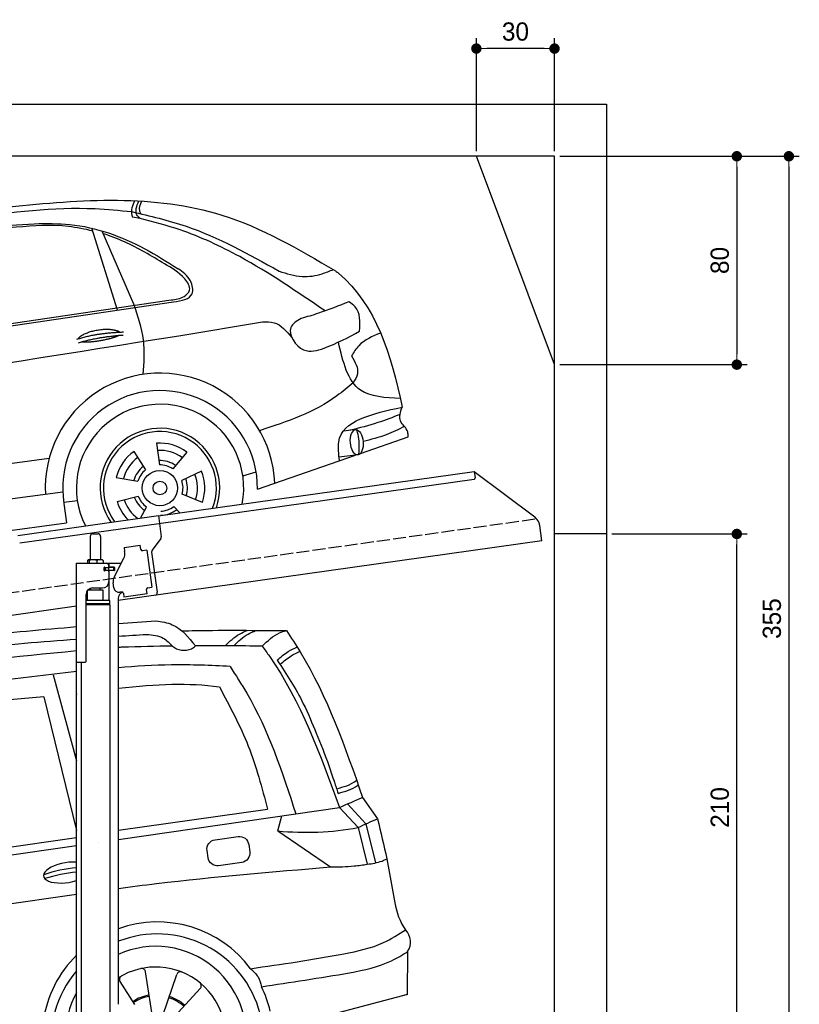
# Model space of a CAD drawing. Extents: x -311 to 6440, y -844 to 5924.
# Tile 5 of 5: x 3446 to 6440, y 2144 to 5924. Entities that reach past the tile are written whole.
import ezdxf

# ---------------------------------------------------------------- set-up
doc = ezdxf.new("R2010")
doc.units = 0
doc.header["$LTSCALE"] = 10
doc.header["$MEASUREMENT"] = 0
doc.linetypes.add('GEN3', pattern=[6.25, 5, -1.25])
doc.layers.get('0').update_dxf_attribs({"linetype": 'CONTINUOUS'})
doc.layers.get('DEFPOINTS').update_dxf_attribs({"linetype": 'CONTINUOUS'})
for name, color, linetype in [('3', 6, 'GEN3'), ('CAR', 1, 'CONTINUOUS'), ('SICHTBARE_KANTEN_DIN_', 7, 'CONTINUOUS')]:
    doc.layers.add(name, color=color, linetype=linetype)
doc.layers.add('AM_0', color=7, linetype='CONTINUOUS', lineweight=30)
doc.layers.add('AM_5', color=3, linetype='CONTINUOUS', lineweight=15)
doc.dimstyles.new('KLAUS_DXF', dxfattribs={"dimscale": 20, "dimtxt": 3.5, "dimasz": 2, "dimexe": 2, "dimexo": 1, "dimgap": 1.5, "dimtad": 1, "dimlfac": 0.1, "dimdsep": 46, "dimtxsty": 'STANDARD', "dimblk": 'DOT', "dimcen": 2, "dimclrd": 256, "dimclre": 256, "dimclrt": 2, "dimadec": 0, "dimazin": 0, "dimtfac": 1, "dimtmove": 2, "dimatfit": 3, "dimfxl": 1, "dimtolj": 1, "dimarcsym": 0})

# ---------------------------------------------------------------- blocks, each defined once
blk = doc.blocks.new('_DOT')
at = {"color": 0, "linetype": 'ByBlock'}
blk.add_line((-0.5, 0), (-1, 0), dxfattribs=at)
at = {"color": 0, "linetype": 'ByBlock', "const_width": 0.5}
blk.add_lwpolyline([(-0.25, 0, 1), (0.25, 0, 1)], format="xyb", close=True, dxfattribs=at)
blk = doc.blocks.new('*D5')
at = {"layer": 'AM_5', "lineweight": -2, "transparency": 16777216}
for p, q in [((5199.5, 5420), (5199.5, 5853.4)), ((5499.5, 5420), (5499.5, 5853.4)), ((5459.5, 5813.4), (5239.5, 5813.4))]:
    blk.add_line(p, q, dxfattribs=at)
at = {"layer": 'DEFPOINTS', "color": 0, "transparency": 16777216}
for p in [(5199.5, 5813.4), (5199.5, 5400), (5499.5, 5400)]:
    blk.add_point(p, dxfattribs=at)
at = {"layer": 'AM_5', "lineweight": -2, "transparency": 16777216, "xscale": 40, "yscale": 40, "zscale": 40, "rotation": 180}
blk.add_blockref('_DOT', (5199.5, 5813.4), dxfattribs=at)
at = {"layer": 'AM_5', "lineweight": -2, "transparency": 16777216, "xscale": 40, "yscale": 40, "zscale": 40}
blk.add_blockref('_DOT', (5499.5, 5813.4), dxfattribs=at)
at = {"layer": 'AM_5', "color": 2, "transparency": 16777216, "insert": (5349.5, 5878.4), "char_height": 70, "attachment_point": 5}
blk.add_mtext('\\A1;30', dxfattribs=at)
blk = doc.blocks.new('*D7')
at = {"layer": 'AM_5', "lineweight": -2, "transparency": 16777216}
for p, q in [((5519.5, 5400), (6239.5, 5400)), ((6199.5, 5360), (6199.5, 4640)), ((5519.5, 4600), (6239.5, 4600))]:
    blk.add_line(p, q, dxfattribs=at)
at = {"layer": 'DEFPOINTS', "color": 0, "transparency": 16777216}
for p in [(5499.5, 5400), (5499.5, 4600), (6199.5, 4600)]:
    blk.add_point(p, dxfattribs=at)
at = {"layer": 'AM_5', "lineweight": -2, "transparency": 16777216, "xscale": 40, "yscale": 40, "zscale": 40}
for p, rotation in [((6199.5, 5400), 90), ((6199.5, 4600), 270)]:
    blk.add_blockref('_DOT', p, dxfattribs=dict(at, rotation=rotation))
at = {"layer": 'AM_5', "color": 2, "transparency": 16777216, "insert": (6134.5, 5000), "char_height": 70, "attachment_point": 5, "rotation": 90}
blk.add_mtext('\\A1;80', dxfattribs=at)
blk = doc.blocks.new('*D9')
at = {"layer": 'AM_5', "lineweight": -2, "transparency": 16777216}
for p, q in [((179.5, 2850), (-240.5, 2850)), ((-200.5, 1890), (-200.5, 2810)), ((5479.5, 1850), (-240.5, 1850))]:
    blk.add_line(p, q, dxfattribs=at)
at = {"layer": 'DEFPOINTS', "color": 0, "transparency": 16777216}
for p in [(-200.5, 2850), (199.5, 2850), (5499.5, 1850)]:
    blk.add_point(p, dxfattribs=at)
at = {"layer": 'AM_5', "lineweight": -2, "transparency": 16777216, "xscale": 40, "yscale": 40, "zscale": 40}
for p, rotation in [((-200.5, 2850), 90), ((-200.5, 1850), 270)]:
    blk.add_blockref('_DOT', p, dxfattribs=dict(at, rotation=rotation))
at = {"layer": 'AM_5', "color": 2, "transparency": 16777216, "insert": (-265.5, 2350), "char_height": 70, "attachment_point": 5, "rotation": 90}
blk.add_mtext('\\A1;100', dxfattribs=at)
blk = doc.blocks.new('*D10')
at = {"layer": 'AM_5', "lineweight": -2, "transparency": 16777216}
for p, q in [((5719.5, 3950), (6239.5, 3950)), ((6199.5, 1890), (6199.5, 3910)), ((6219.5, 1850), (6239.5, 1850))]:
    blk.add_line(p, q, dxfattribs=at)
at = {"layer": 'DEFPOINTS', "color": 0, "transparency": 16777216}
for p in [(5699.5, 3950), (6199.5, 3950), (6199.5, 1850)]:
    blk.add_point(p, dxfattribs=at)
at = {"layer": 'AM_5', "lineweight": -2, "transparency": 16777216, "xscale": 40, "yscale": 40, "zscale": 40}
for p, rotation in [((6199.5, 3950), 90), ((6199.5, 1850), 270)]:
    blk.add_blockref('_DOT', p, dxfattribs=dict(at, rotation=rotation))
at = {"layer": 'AM_5', "color": 2, "transparency": 16777216, "insert": (6134.5, 2900), "char_height": 70, "attachment_point": 5, "rotation": 90}
blk.add_mtext('\\A1;210', dxfattribs=at)
blk = doc.blocks.new('*D13')
at = {"layer": 'AM_5', "lineweight": -2, "transparency": 16777216}
for p, q in [((5519.5, 5400), (6439.5, 5400)), ((6399.5, 5360), (6399.5, 1890)), ((6019.5, 1850), (6439.5, 1850))]:
    blk.add_line(p, q, dxfattribs=at)
at = {"layer": 'DEFPOINTS', "color": 0, "transparency": 16777216}
for p in [(5499.5, 5400), (5999.5, 1850), (6399.5, 1850)]:
    blk.add_point(p, dxfattribs=at)
at = {"layer": 'AM_5', "lineweight": -2, "transparency": 16777216, "xscale": 40, "yscale": 40, "zscale": 40}
for p, rotation in [((6399.5, 5400), 90), ((6399.5, 1850), 270)]:
    blk.add_blockref('_DOT', p, dxfattribs=dict(at, rotation=rotation))
at = {"layer": 'AM_5', "color": 2, "transparency": 16777216, "insert": (6334.5, 3625), "char_height": 70, "attachment_point": 5, "rotation": 90}
blk.add_mtext('\\A1;355', dxfattribs=at)
blk = doc.blocks.new('Car_K')
at = {"layer": 'CAR'}
for p, q in [((6251.6, 3328.5), (6222.3, 3334.3)), ((6164.8, 2977.2), (6066.2, 3291.5)), ((6227.4, 2999.5), (6106, 3280.8)), ((4395.3, 2725.6), (6371, 3016)), ((4457.7, 2723.8), (6379.4, 3009)), ((6400, 2878.8), (6721.1, 2932)), ((7078, 2518.3), (7033.7, 2512.4)), ((6314.8, 2466), (6325.8, 2382.9)), ((7097.5, 2427), (7280.2, 2490.6)), ((6228, 2434.9), (6272.4, 2363.7)), ((6430.7, 2432.2), (6376.7, 2368)), ((6702.2, 2289.4), (7078.6, 2420.4)), ((7088.7, 2421.6), (7015.7, 2413.2)), ((3981.4, 2150.9), (5902.5, 2408.8)), ((6487.1, 2359.3), (6411.4, 2323.1)), ((6646.2, 2340.6), (6697.1, 2356)), ((6160, 2335.1), (6242.5, 2319.9)), ((5954.6, 2278.4), (3966.6, 2017.9)), ((6490.7, 2238.6), (6413, 2270.1)), ((5958.2, 2240.3), (6010.5, 2246.7)), ((5959, 2235.1), (5969.5, 2160.9)), ((6162.8, 2243), (6244.2, 2263.2)), ((6253.6, 2178.8), (6276.6, 2221.2)), ((6404.1, 2198.9), (6381, 2223.2)), ((3987.9, 1892.3), (5969.5, 2160.9))]:
    blk.add_line(p, q, dxfattribs=at)
for radius in [67.9, 26.2]:
    blk.add_circle((6327.5, 2294.1), radius, dxfattribs=at)
for centre, radius, start, end in [((6328.2, 2294.5), 440.8, 2.3474, 183.225), ((6328.2, 2294.5), 373.9, 359.2176, 189.1412), ((6328.2, 2294.5), 321.3, 348.8956, 206.9157), ((6327.5, 2294.1), 229.5, 340.8187, 214.9011), ((6327.5, 2294.1), 216.8, 339.0715, 216.627), ((6327.5, 2294.1), 172.4, 53.2193, 94.2205), ((6327.5, 2294.1), 172.4, 125.2193, 166.2205), ((6327.5, 2294.1), 144.5, 53.86, 93.5798), ((6327.5, 2294.1), 144.5, 125.86, 165.5798), ((6328.2, 2294.5), 104.9, 55.5455, 92.5344), ((6327.5, 2294.1), 88.8, 56.352, 91.0878), ((6328.2, 2294.5), 104.9, 127.8414, 164.3757), ((6327.5, 2294.1), 88.8, 128.352, 163.0878), ((6327.5, 2294.1), 144.5, 341.86, 21.5798), ((6327.5, 2294.1), 172.4, 341.2193, 22.2205), ((6327.5, 2294.1), 88.8, 344.352, 19.0878), ((6328.2, 2294.5), 104.9, 342.9932, 20.0652), ((6327.5, 2294.1), 172.4, 197.2193, 225.0433), ((6327.5, 2294.1), 144.5, 197.86, 233.9391), ((6328.2, 2294.5), 104.9, 199.4717, 235.8081), ((6327.5, 2294.1), 88.8, 200.352, 235.0878), ((6328.2, 2294.5), 104.9, 270.9476, 307.6161), ((6327.5, 2294.1), 88.8, 272.352, 307.0878)]:
    blk.add_arc(centre, radius, start, end, dxfattribs=at)
blk.add_ellipse((7083.4, 2469.9), major_axis=(3.9, -48.6), ratio=0.501954, dxfattribs=at)
blk.add_ellipse((7084.2, 2470), major_axis=(-3.9, 48.6), ratio=0.168571, start_param=3.202195, end_param=6.343787, dxfattribs=at)
for points, degree, knots in [([(4960.4, 3268.4), (5220.3, 3306.4), (5747.3, 3383.4), (6478.6, 3434.2), (6859.6, 3211.3), (7001.7, 3128.2)], 3, [0, 0, 0, 0, 795.09308, 1612.404872, 2098.463299, 2098.463299, 2098.463299, 2098.463299]), ([(5597.3, 3332.3), (5757.8, 3353.3), (5965, 3380.3), (6172, 3360), (6218.7, 3355.4)], 3, [0, 0, 0, 0, 482.524461, 623.054485, 623.054485, 623.054485, 623.054485]), ([(6230.2, 3397), (6226.2, 3388.1), (6218.4, 3370.6), (6217.5, 3347.9), (6221.5, 3336.7), (6222.3, 3334.3)], 3, [0, 0, 0, 0, 29.24014, 57.403103, 64.873278, 64.873278, 64.873278, 64.873278]), ([(6251.6, 3328.5), (6246.9, 3333.1), (6228.6, 3350.7), (6238.7, 3376.8), (6246.3, 3396.3)], 3, [0, 0, 0, 0, 18.755669, 72.745333, 72.745333, 72.745333, 72.745333]), ([(6253.7, 3347.2), (6252.2, 3350.9), (6246.1, 3366.6), (6252.6, 3383), (6257.6, 3395.6)], 3, [0, 0, 0, 0, 11.706548, 49.786773, 49.786773, 49.786773, 49.786773]), ([(6218.7, 3355.4), (6289.3, 3338.9), (6488.9, 3292.1), (6668.7, 3191.7), (6784.9, 3126.8)], 3, [0, 0, 0, 0, 216.617018, 612.994024, 612.994024, 612.994024, 612.994024]), ([(6962, 2973.9), (6854.9, 3047), (6678.6, 3167.2), (6435.7, 3281.1), (6303.2, 3315.2), (6251.6, 3328.5)], 3, [0, 0, 0, 0, 388.888323, 639.530882, 799.103011, 799.103011, 799.103011, 799.103011]), ([(4486.6, 2990.7), (4545.8, 3035.8), (4651.4, 3116.2), (4859.3, 3171.2), (5126.1, 3235.8), (5464.3, 3284.2), (5722.9, 3301), (5845.3, 3309)], 3, [0, 0, 0, 0, 220.805775, 393.417908, 637.451139, 1046.907631, 1414.974246, 1414.974246, 1414.974246, 1414.974246]), ([(6069.6, 3280.7), (6038.8, 3288), (5942.4, 3308.2), (5768.6, 3294.5), (5586.9, 3281.8), (5471.6, 3269.2), (5429.6, 3264.6)], 3, [41.799079, 41.799079, 41.799079, 41.799079, 136.523198, 337.310325, 558.263041, 685.022454, 685.022454, 685.022454, 685.022454]), ([(5845.3, 3309), (5891.1, 3309.7), (6037.8, 3311.7), (6228.6, 3242.9), (6355.3, 3162.5), (6397.2, 3136)], 3, [0, 0, 0, 0, 136.913576, 439.008029, 587.851019, 587.851019, 587.851019, 587.851019]), ([(6345.3, 3154.6), (6295.1, 3185.2), (6220, 3230.8), (6137.6, 3260.7), (6110.4, 3270.6)], 3, [0, 0, 0, 0, 175.790338, 262.536589, 262.536589, 262.536589, 262.536589]), ([(6371, 3016), (6388.2, 3018.1), (6415.7, 3021.6), (6452, 3057), (6412.6, 3116.7), (6372.3, 3139.4), (6345.3, 3154.6)], 3, [0, 0, 0, 0, 51.553973, 82.995085, 130.366625, 226.749074, 226.749074, 226.749074, 226.749074]), ([(6379.4, 3009), (6410.9, 3013.8), (6462.8, 3021.8), (6447.5, 3100.7), (6415.4, 3123.2), (6397.2, 3136)], 3, [0, 0, 0, 0, 78.119579, 128.2441, 194.566021, 194.566021, 194.566021, 194.566021]), ([(6784.9, 3126.8), (6814.2, 3117.2), (6868.4, 3099.5), (6941.3, 3111.8), (6979.4, 3127.2), (6993.7, 3132.9)], 3, [0, 0, 0, 0, 91.341985, 168.592505, 214.832146, 214.832146, 214.832146, 214.832146]), ([(7001.7, 3128.2), (7005.6, 3125), (7157.9, 3000.5), (7215.5, 2805.5), (7257.5, 2604.7)], 3, [0, 0, 0, 0, 15.036615, 589.271901, 589.271901, 589.271901, 589.271901]), ([(6263.4, 2730.5), (6266.6, 2774.9), (6273.1, 2867), (6243, 2954.3), (6227.4, 2999.5)], 3, [0, 0, 0, 0, 132.240957, 273.943093, 273.943093, 273.943093, 273.943093]), ([(7053.5, 3009.3), (7014.7, 2993.7), (6954.4, 2969.4), (6892.1, 2951.2), (6870, 2944.7)], 3, [0, 0, 0, 0, 125.442917, 194.674449, 194.674449, 194.674449, 194.674449]), ([(7094.4, 2896), (7096, 2931.7), (7098.1, 2978.9), (7062.2, 3003.4), (7053.5, 3009.3)], 3, [0, 0, 0, 0, 95.768478, 126.246125, 126.246125, 126.246125, 126.246125]), ([(6721.1, 2932), (6736.6, 2932.4), (6782.5, 2933.5), (6813.2, 2896.8), (6833.7, 2872.3)], 3, [0, 0, 0, 0, 44.647461, 133.10462, 133.10462, 133.10462, 133.10462]), ([(6870, 2944.7), (6852.9, 2934.7), (6803.9, 2906.2), (6870.6, 2803.9), (6984.7, 2837.1), (7050.9, 2872.6), (7094.4, 2896)], 3, [0, 0, 0, 0, 52.903265, 151.334808, 229.980054, 381.029092, 381.029092, 381.029092, 381.029092]), ([(3091.3, 2219.7), (3169.4, 2269.8), (3429.6, 2436.6), (4576, 2588.6), (5593.2, 2750.5), (6400, 2878.8)], 3, [0, 0, 0, 0, 276.230985, 920.854723, 3391.651354, 3391.651354, 3391.651354, 3391.651354]), ([(6014.1, 2867), (6017.5, 2875.2), (6041.7, 2892.6), (6095.5, 2909.5), (6142.4, 2906.4), (6167.5, 2897.5), (6172.8, 2892.9), (6173, 2892.7)], 5, [0.0314681, 0.0314681, 0.0314681, 0.0314681, 0.0314681, 0.0314681, 0.300106, 0.500106, 0.5095952, 0.5095952, 0.5095952, 0.5095952, 0.5095952, 0.5095952]), ([(6169.7, 2880.1), (6166.3, 2877.9), (6149.5, 2869.6), (6116.3, 2861), (6070, 2853.2), (6038.6, 2852.3), (6025.3, 2854.9)], 5, [0.6133618, 0.6133618, 0.6133618, 0.6133618, 0.6133618, 0.6133618, 0.700106, 0.9252293, 0.9252293, 0.9252293, 0.9252293, 0.9252293, 0.9252293]), ([(7175.1, 2889.2), (7144, 2876.3), (7097.8, 2857.1), (7072, 2815.5), (7063.5, 2801.9)], 3, [0, 0, 0, 0, 97.204919, 144.463419, 144.463419, 144.463419, 144.463419]), ([(7250.4, 2638), (7193.2, 2640.7), (7061.6, 2646.7), (7030.5, 2779.2), (7013, 2854.2)], 3, [0, 0, 0, 0, 155.770402, 358.836919, 358.836919, 358.836919, 358.836919]), ([(7063.5, 2801.9), (7077, 2778.2), (7097.4, 2742.3), (7076.2, 2709.6), (7069, 2698.4)], 3, [0, 0, 0, 0, 73.173803, 110.898164, 110.898164, 110.898164, 110.898164]), ([(7069, 2698.4), (7048.7, 2681), (6945.9, 2592.6), (6815.2, 2549.1), (6710.3, 2514.2)], 3, [0, 0, 0, 0, 79.931742, 405.379961, 405.379961, 405.379961, 405.379961]), ([(7017.6, 2399.2), (7014.1, 2424.5), (6997.2, 2547.2), (7142.3, 2579.3), (7257.5, 2604.7)], 3, [0, 0, 0, 0, 72.166123, 349.847067, 349.847067, 349.847067, 349.847067]), ([(7249.7, 2576.3), (7221.3, 2565.4), (7158.7, 2541.4), (7093.9, 2524.8), (7058.5, 2515.7)], 3, [0, 0, 0, 0, 91.392243, 200.73761, 200.73761, 200.73761, 200.73761]), ([(7280.2, 2490.6), (7280.4, 2497.2), (7281.2, 2520.9), (7239.5, 2549.6), (7251.4, 2586), (7257.5, 2604.7)], 3, [0, 0, 0, 0, 19.254038, 69.185953, 122.618833, 122.618833, 122.618833, 122.618833]), ([(7266.4, 2530.5), (7243.6, 2519.1), (7192.9, 2493.8), (7137.9, 2480.2), (7107.7, 2472.8)], 3, [0, 0, 0, 0, 76.497102, 169.362963, 169.362963, 169.362963, 169.362963])]:
    blk.add_open_spline(points, degree=degree, knots=knots, dxfattribs=at)
for points in [[(6008.1, 2865), (6081.4, 2889.7), (6187.9, 2893.3)], [(6014.6, 2851.8), (6086.7, 2874), (6187, 2881.6)]]:
    blk.add_open_spline(points, degree=2, dxfattribs=at)
blk = doc.blocks.new('Car200VanEG')
at = {"layer": 'CAR'}
for p, q in [((29554, 5533), (29644.2, 5203.4)), ((29518.3, 5448.3), (29644.2, 4935.9)), ((29642.4, 5463.9), (29644.2, 5457.7)), ((30684.3, 5037.8), (30754.4, 4960.9)), ((30742, 5062.9), (30799.4, 4981.1)), ((29804.2, 4937), (30377.2, 5017.9)), ((29804.2, 4901.5), (30486.3, 4999.8)), ((30416.3, 4934.3), (30432.2, 4992.1)), ((30486.3, 4999.8), (30653.3, 5024.4)), ((30653.3, 5024.4), (30724.5, 4947.4)), ((30754.4, 4960.9), (30792.2, 4811.8)), ((30416.3, 4934.3), (30618.8, 4795.7)), ((30724.5, 4947.4), (30760.1, 4806.3)), ((27473.8, 4565.4), (29644.2, 4878.4)), ((28811.4, 4789.7), (29644.2, 4908.5)), ((29729.7, 4890.7), (29729.7, 4890.7)), ((30835.2, 4826.9), (30866.4, 4658.6)), ((27462.7, 4376.3), (29644.2, 4691.5)), ((30914.1, 4306.6), (30915.2, 4471)), ((29934.4, 4229.2), (29908.9, 4393.2)), ((29867.5, 4267.5), (29810.6, 4355.7)), ((29975.5, 4225.7), (30028.3, 4383)), ((30006.6, 4207.3), (30118.9, 4329.5)), ((30914.1, 4306.6), (30450.1, 4183.1)), ((30912.4, 4305.1), (30903.2, 4303.7))]:
    blk.add_line(p, q, dxfattribs=at)
blk.add_lwpolyline([(30175.4, 4900.1), (30264.2, 4912.6, -0.414214), (30304.9, 4882), (30308.9, 4853.6, -0.414214), (30278.2, 4812.9), (30189.4, 4800.5, -0.414214), (30148.7, 4831.1), (30144.7, 4859.5, -0.414214)], format="xyb", close=True, dxfattribs=at)
for centre, radius, start, end in [((30794.8, -7277.3), 12953.5, 94.31828, 94.38589), ((30077, -2253.4), 7897, 90.47095, 91.86937), ((30165.6, -5629.4), 11274.2, 89.02739, 90.33277), ((30794.8, -7277.3), 12953.5, 95.09603, 101.31232), ((31764.9, -13496.1), 19159.9, 96.35477, 100.48979), ((30034.9, -1376.9), 6844.8, 94.32835, 100.16386), ((30525.1, 6009.8), 1081, 264.2206, 280.6302), ((29681.6, 4299.2), 494.8, 94.3341, 109.3655), ((29716.1, 4107.9), 671.8, 96.1511, 106.818), ((31109, 4691.5), 244.8, 187.7196, 214.111), ((29955.2, 4140.6), 444, 36.5858, 109.8823), ((29953.4, 4130.2), 408.4, 14.4326, 111.4326), ((30861.8, 4507.4), 64.6, 325.6774, 46.4713), ((29947.8, 4143.3), 347.8, 345.1978, 114.3921), ((29955.2, 4140.6), 444, 134.4658, 171.9154), ((29953.4, 4130.2), 408.4, 139.2202, 189.6303), ((29947.8, 4143.3), 268.3, 337.8454, 122.3639), ((29894, 4390.8), 15, 8.8571, 102.2519), ((30042.6, 4378.2), 15, 68.0338, 161.4286), ((29823.2, 4363.9), 15, 119.4624, 212.8571), ((30107.8, 4339.7), 15, 317.4286, 50.8233), ((29947.8, 4143.3), 347.8, 150.8132, 209.1868), ((29955.2, 4140.6), 444, 13.2603, 26.093), ((29950, 4142.8), 163.4, 99.6165, 123.423), ((29950, 4142.8), 158.4, 99.6165, 123.423), ((29950, 4142.8), 158.4, 48.1476, 72.2472), ((29950, 4142.8), 163.4, 48.1476, 72.2472)]:
    blk.add_arc(centre, radius, start, end, dxfattribs=at)
blk.add_ellipse((29608.6, 4774.3), major_axis=(91.2, 14.3), ratio=0.413356, start_param=1.106013, end_param=5.047764, dxfattribs=at)
for points, knots in [([(28406.6, 5557.4), (28690.2, 5603.6), (29101.1, 5670.6), (29515.5, 5707.9), (29644.2, 5718.3)], [0, 0, 0, 0, 861.375884, 1248.40783, 1248.40783, 1248.40783, 1248.40783]), ([(29948.8, 5741.1), (29970.5, 5737.7), (30033, 5727.6), (30073.9, 5677.1), (30100.5, 5644.1)], [0, 0, 0, 0, 64.46079, 185.357329, 185.357329, 185.357329, 185.357329]), ([(28445.9, 5516.4), (28711.8, 5560.9), (29109.4, 5627.4), (29510.9, 5660.9), (29644.2, 5670.6)], [0, 0, 0, 0, 807.968467, 1208.698411, 1208.698411, 1208.698411, 1208.698411]), ([(29912.8, 5688.8), (29935.5, 5686.6), (29974.4, 5682.8), (30001.1, 5654.9), (30012.1, 5643.4)], [0, 0, 0, 0, 65.751866, 112.401984, 112.401984, 112.401984, 112.401984]), ([(30047.7, 5702.2), (30065.5, 5702.6), (30199.3, 5705.4), (30333.2, 5704.2), (30449.3, 5703.1)], [1638.483085, 1638.483085, 1638.483085, 1638.483085, 1691.659952, 2040.088599, 2040.088599, 2040.088599, 2040.088599]), ([(30214.4, 5644.8), (30231.8, 5661.6), (30257, 5685.8), (30288.9, 5699.4), (30298.7, 5703.6)], [0, 0, 0, 0, 71.518778, 103.447112, 103.447112, 103.447112, 103.447112]), ([(30247.1, 5644.7), (30264.5, 5661.5), (30289.7, 5685.7), (30321.6, 5699.3), (30331.4, 5703.5)], [0, 0, 0, 0, 71.518778, 103.447112, 103.447112, 103.447112, 103.447112]), ([(30357, 5643.1), (30377.4, 5663.5), (30404.5, 5690.4), (30440.5, 5700.6), (30449.3, 5703.1)], [0, 0, 0, 0, 83.956632, 111.334552, 111.334552, 111.334552, 111.334552]), ([(30449.3, 5703.1), (30467.3, 5675.9), (30597.2, 5479.8), (30675, 5255.8), (30742, 5062.9)], [0, 0, 0, 0, 97.667373, 705.09024, 705.09024, 705.09024, 705.09024]), ([(30012.1, 5643.4), (30014.5, 5641.4), (30036, 5624.1), (30077.2, 5624.1), (30098.2, 5642.1), (30100.5, 5644.1)], [0, 0, 0, 0, 9.231241, 83.112683, 92.288667, 92.288667, 92.288667, 92.288667]), ([(30357, 5643.1), (30366.1, 5630.4), (30500.2, 5444.7), (30579.4, 5227.1), (30653.3, 5024.4)], [0, 0, 0, 0, 46.89178, 686.749253, 686.749253, 686.749253, 686.749253]), ([(30414.3, 5589.5), (30427.9, 5601.4), (30451, 5621.7), (30478.7, 5634.8), (30490.1, 5640.2)], [0, 0, 0, 0, 53.951789, 91.611585, 91.611585, 91.611585, 91.611585]), ([(30425.7, 5573.3), (30439.3, 5585.2), (30462, 5605.3), (30489.4, 5618.1), (30500.3, 5623.3)], [0, 0, 0, 0, 53.951789, 90.194294, 90.194294, 90.194294, 90.194294]), ([(29804.2, 5561.7), (29872.2, 5567.4), (30014.9, 5576.9), (30158, 5570.5), (30233, 5567.1)], [93.233169, 93.233169, 93.233169, 93.233169, 297.701416, 522.489382, 522.489382, 522.489382, 522.489382]), ([(30233.1, 5565.9), (30255.1, 5531.9), (30367.9, 5357.8), (30433.4, 5159.4), (30486, 4999.8)], [0, 0, 0, 0, 121.269428, 621.485521, 621.485521, 621.485521, 621.485521]), ([(30414.3, 5589.5), (30432.3, 5562.7), (30468.4, 5508.7), (30520.1, 5415.7), (30565.5, 5306.4), (30606.2, 5206.4), (30631.3, 5128.4), (30643.3, 5092.8), (30648.1, 5078.4)], [0, 0, 0, 0, 96.732837, 194.665157, 318.628295, 451.489929, 518.665194, 564.219566, 564.219566, 564.219566, 564.219566]), ([(30192.2, 5487.5), (30232.2, 5412.8), (30312.2, 5263.5), (30355.5, 5099.8), (30377.2, 5017.9)], [0, 0, 0, 0, 253.015115, 506.247419, 506.247419, 506.247419, 506.247419]), ([(30642.2, 5096.1), (30668.8, 5103.2), (30696.4, 5110.5), (30718.3, 5127.7), (30719.2, 5128.3)], [0, 0, 0, 0, 80.418865, 83.505749, 83.505749, 83.505749, 83.505749]), ([(30648.1, 5078.4), (30674.7, 5085.6), (30702.3, 5093.1), (30724.6, 5110), (30725.3, 5110.5)], [0, 0, 0, 0, 80.846737, 83.76317, 83.76317, 83.76317, 83.76317]), ([(30618.8, 4795.7), (30649.3, 4796.1), (30696.6, 4796.6), (30743.4, 4803.8), (30760.1, 4806.3)], [0, 0, 0, 0, 91.22753, 141.853924, 141.853924, 141.853924, 141.853924]), ([(30760.1, 4806.3), (30779.4, 4809), (30805.5, 4812.6), (30829.1, 4824), (30835.2, 4826.9)], [0, 0, 0, 0, 57.861994, 78.15797, 78.15797, 78.15797, 78.15797]), ([(29804.2, 4713.6), (29853.1, 4720), (30123.8, 4754.8), (30395.9, 4777.3), (30618.8, 4795.7)], [97.14816, 97.14816, 97.14816, 97.14816, 245.101736, 915.976386, 915.976386, 915.976386, 915.976386]), ([(30311.6, 4405.3), (30430.9, 4422.4), (30602.4, 4447.4), (30807.2, 4490.2), (30879.1, 4536.7), (30906.3, 4554.2)], [25.337326, 25.337326, 25.337326, 25.337326, 388.316005, 547.049411, 643.535035, 643.535035, 643.535035, 643.535035]), ([(30353.9, 4335.9), (30463.2, 4353.4), (30635.5, 4376.7), (30826.2, 4416.3), (30895, 4458.6), (30915.2, 4471)], [44.865701, 44.865701, 44.865701, 44.865701, 389.425655, 559.402021, 630.252465, 630.252465, 630.252465, 630.252465]), ([(30311.6, 4405.3), (30322.5, 4395.4), (30343.4, 4376.3), (30350.5, 4349), (30353.9, 4335.9)], [0, 0, 0, 0, 43.026482, 82.771692, 82.771692, 82.771692, 82.771692])]:
    blk.add_open_spline(points, degree=3, knots=knots, dxfattribs=at)
for points in [[(29804.2, 5730.6), (29852.4, 5734.2), (29900.6, 5737.6), (29948.8, 5741.1)], [(29804.2, 5681.6), (29840.4, 5684), (29876.6, 5686.4), (29912.8, 5688.8)], [(29804.2, 5482.3), (29953.2, 5497.9), (30074, 5504.2), (30192.2, 5487.5)], [(29642.4, 5463.9), (29643, 5464), (29643.6, 5464), (29644.2, 5464.1)], [(30653.3, 5024.4), (30682.8, 5037.2), (30712.4, 5050.1), (30742, 5062.9)], [(30724.5, 4947.4), (30749.5, 4958.6), (30774.4, 4969.9), (30799.4, 4981.1)], [(30799.4, 4981.1), (30811.3, 4929.7), (30823.2, 4878.3), (30835.2, 4826.9)]]:
    blk.add_open_spline(points, degree=3, dxfattribs=at)

msp = doc.modelspace()

# ---------------------------------------------------------------- linework, layer by layer
for p, q in [((-0.481, 5600.005), (5699.503, 5600.005)), ((5699.503, 5600.005), (5699.503, 1850.005)), ((5499.51, 4600.005), (5199.51, 5400.005)), ((3978.526, 4019.409), (5191.605, 4189.896)), ((5190.829, 4159.492), (3979.731, 3989.283)), ((5191.605, 4189.896), (5195.084, 4165.139)), ((5191.605, 4189.896), (5423.542, 4015.119)), ((3438.691, 3944.55), (3978.387, 4020.399)), ((3978.387, 4020.399), (3982.702, 3989.701)), ((3979.731, 3989.283), (3445.976, 3914.269)), ((3982.702, 3989.701), (3989.78, 3939.338)), ((5451.216, 3923.433), (5442.964, 3982.146)), ((3716.715, 3940.64), (3716.715, 3850.64)), ((3726.715, 3950.64), (3746.715, 3950.64)), ((3756.715, 3940.64), (3756.715, 3850.64)), ((3987.863, 3931.928), (3954.55, 3887.719)), ((5699.503, 3950.005), (5499.51, 3950.005)), ((5451.216, 3923.433), (3824.715, 3694.844)), ((3846.658, 3897.873), (3909.044, 3906.641)), ((3846.658, 3897.873), (3848.884, 3882.029)), ((3911.271, 3890.797), (3909.044, 3906.641)), ((3808.53, 3783.529), (3846, 3857.069)), ((3849.474, 3877.83), (3848.884, 3882.029)), ((3911.271, 3890.797), (3911.41, 3889.807)), ((3917.058, 3885.551), (3918.048, 3885.69)), ((3933.892, 3887.917), (3918.048, 3885.69)), ((3933.892, 3887.917), (3953.933, 3745.319)), ((3952.633, 3880.309), (3974.325, 3725.968)), ((3664.715, 3837.64), (3836.1, 3837.64)), ((3664.715, 3457.64), (3664.715, 3837.64)), ((3706.798, 3848.184), (3706.798, 3837.64)), ((3727.496, 3850.64), (3709.522, 3850.64)), ((3712.538, 3848.184), (3712.538, 3837.64)), ((3754.543, 3850.64), (3727.496, 3850.64)), ((3742.455, 3848.184), (3742.455, 3837.64)), ((3764.215, 3850.64), (3754.543, 3850.64)), ((3766.632, 3848.184), (3766.632, 3837.64)), ((3773.361, 3821.64), (3769.715, 3821.64)), ((3770.715, 3811.785), (3770.715, 3818.994)), ((3773.361, 3821.64), (3785.715, 3821.64)), ((3773.715, 3821.64), (3773.715, 3809.64)), ((3787.715, 3821.64), (3785.715, 3821.64)), ((3787.715, 3821.64), (3788.715, 3821.64)), ((3788.715, 3827.64), (3788.715, 3824.64)), ((3789.439, 3821.64), (3788.715, 3821.64)), ((3788.715, 3809.64), (3788.715, 3821.64)), ((3806.991, 3821.64), (3789.439, 3821.64)), ((3789.715, 3822.14), (3789.715, 3837.64)), ((3808.715, 3822.14), (3789.715, 3822.14)), ((3806.991, 3821.64), (3807.715, 3821.64)), ((3807.715, 3809.64), (3807.715, 3821.64)), ((3809.715, 3821.14), (3809.715, 3810.14)), ((3807.715, 3809.64), (3769.849, 3809.64)), ((3785.715, 3809.14), (3773.361, 3809.14)), ((3788.715, 3806.14), (3788.715, 3767.64)), ((3789.715, 3694.659), (3789.715, 3809.14)), ((3808.715, 3809.14), (3789.715, 3809.14)), ((3725.715, 3742.64), (3763.715, 3742.64)), ((3754.717, 3734.49), (3754.715, 3742.64)), ((3807.839, 3742.963), (3805.056, 3762.769)), ((3938.089, 3743.092), (3937.099, 3742.953)), ((3938.089, 3743.092), (3953.933, 3745.319)), ((3700.715, 3460.64), (3700.715, 3717.64)), ((3766.713, 3734.641), (3706.713, 3733.885)), ((3706.715, 3694.688), (3706.713, 3733.885)), ((3718.723, 3734.037), (3718.715, 3741.64)), ((3766.713, 3694.643), (3766.713, 3734.641)), ((3838.35, 3727.055), (3830.428, 3725.941)), ((3843.997, 3722.799), (3846.085, 3707.945)), ((3935.209, 3720.471), (3846.085, 3707.945)), ((3932.843, 3737.305), (3932.982, 3736.315)), ((3935.209, 3720.471), (3932.982, 3736.315)), ((3664.715, 3672.357), (959.991, 3292.233)), ((3791.715, 3694.643), (3700.715, 3694.643)), ((3791.716, 3681.375), (3700.715, 3681.375)), ((3788.716, 3679.643), (3700.715, 3679.643)), ((3791.716, 3677.911), (3700.715, 3677.911)), ((3788.716, 3679.643), (3791.716, 3681.375)), ((3788.716, 3679.643), (3791.716, 3677.911)), ((3789.715, 3679.066), (3789.715, 3680.22)), ((3791.699, 3677.911), (3791.812, 1671.652)), ((3791.716, 3681.375), (3791.715, 3694.643)), ((3824.715, 3702.64), (3824.715, 2144.272)), ((3664.715, 1587.64), (3664.715, 3457.64)), ((3664.715, 3457.64), (3697.715, 3457.64)), ((3681.711, 3457.64), (3681.812, 1671.629))]:
    msp.add_line(p, q)
msp.add_polyline3d([(3843.994, 3722.803, 0), (3843.994, 3722.803, 0), (3843.994, 3722.813, 0), (3843.994, 3722.823, 0), (3843.994, 3722.833, 0), (3843.994, 3722.833, 0), (3843.994, 3722.843, 0), (3843.994, 3722.853, 0), (3843.984, 3722.863, 0), (3843.984, 3722.863, 0), (3843.984, 3722.873, 0), (3843.984, 3722.883, 0), (3843.984, 3722.893, 0), (3843.984, 3722.903, 0), (3843.984, 3722.903, 0), (3843.984, 3722.913, 0), (3843.974, 3722.923, 0), (3843.974, 3722.933, 0), (3843.974, 3722.933, 0), (3843.974, 3722.943, 0), (3843.974, 3722.953, 0), (3843.974, 3722.963, 0), (3843.974, 3722.963, 0), (3843.974, 3722.973, 0), (3843.964, 3722.983, 0), (3843.964, 3722.993, 0), (3843.964, 3723.003, 0), (3843.964, 3723.003, 0), (3843.964, 3723.013, 0), (3843.964, 3723.023, 0), (3843.964, 3723.033, 0), (3843.954, 3723.033, 0), (3843.954, 3723.043, 0), (3843.954, 3723.053, 0), (3843.954, 3723.063, 0), (3843.954, 3723.063, 0), (3843.954, 3723.073, 0), (3843.944, 3723.083, 0), (3843.944, 3723.093, 0), (3843.944, 3723.103, 0), (3843.944, 3723.103, 0), (3843.944, 3723.113, 0), (3843.944, 3723.123, 0), (3843.944, 3723.133, 0), (3843.934, 3723.133, 0), (3843.934, 3723.143, 0), (3843.934, 3723.153, 0), (3843.934, 3723.163, 0), (3843.934, 3723.163, 0), (3843.934, 3723.173, 0), (3843.924, 3723.183, 0), (3843.924, 3723.193, 0), (3843.924, 3723.203, 0), (3843.924, 3723.203, 0), (3843.924, 3723.213, 0), (3843.924, 3723.223, 0), (3843.914, 3723.233, 0), (3843.914, 3723.233, 0), (3843.914, 3723.243, 0), (3843.914, 3723.253, 0), (3843.914, 3723.263, 0), (3843.904, 3723.273, 0), (3843.904, 3723.273, 0), (3843.904, 3723.283, 0), (3843.904, 3723.293, 0), (3843.904, 3723.303, 0), (3843.894, 3723.303, 0), (3843.894, 3723.313, 0), (3843.894, 3723.323, 0), (3843.894, 3723.333, 0), (3843.894, 3723.333, 0), (3843.894, 3723.343, 0), (3843.884, 3723.353, 0), (3843.884, 3723.363, 0), (3843.884, 3723.373, 0), (3843.884, 3723.373, 0), (3843.884, 3723.383, 0), (3843.874, 3723.393, 0), (3843.874, 3723.403, 0), (3843.874, 3723.403, 0), (3843.874, 3723.413, 0), (3843.864, 3723.423, 0), (3843.864, 3723.433, 0), (3843.864, 3723.433, 0), (3843.864, 3723.443, 0), (3843.864, 3723.453, 0), (3843.854, 3723.463, 0), (3843.854, 3723.473, 0), (3843.854, 3723.473, 0), (3843.854, 3723.483, 0), (3843.854, 3723.493, 0), (3843.844, 3723.503, 0), (3843.844, 3723.503, 0), (3843.844, 3723.513, 0), (3843.844, 3723.523, 0), (3843.834, 3723.533, 0), (3843.834, 3723.533, 0), (3843.834, 3723.543, 0), (3843.834, 3723.553, 0), (3843.824, 3723.563, 0), (3843.824, 3723.573, 0), (3843.824, 3723.573, 0), (3843.824, 3723.583, 0), (3843.824, 3723.593, 0), (3843.814, 3723.603, 0), (3843.814, 3723.603, 0), (3843.814, 3723.613, 0), (3843.814, 3723.623, 0), (3843.804, 3723.633, 0), (3843.804, 3723.633, 0), (3843.804, 3723.643, 0), (3843.804, 3723.653, 0), (3843.794, 3723.663, 0), (3843.794, 3723.673, 0), (3843.794, 3723.673, 0), (3843.794, 3723.683, 0), (3843.784, 3723.693, 0), (3843.784, 3723.703, 0), (3843.784, 3723.703, 0), (3843.784, 3723.713, 0), (3843.774, 3723.723, 0), (3843.774, 3723.733, 0), (3843.774, 3723.733, 0), (3843.764, 3723.743, 0), (3843.764, 3723.753, 0), (3843.764, 3723.763, 0), (3843.764, 3723.763, 0), (3843.754, 3723.773, 0)])
for centre, radius, start, end in [((5190.133, 4164.443), 5, 278, 8), ((5393.451, 3975.187), 50, 8, 53), ((3726.715, 3940.64), 10, 90, 180), ((3746.715, 3940.64), 10, 0, 90), ((3979.877, 3937.946), 10, 323, 8), ((3814.815, 3872.959), 35, 333, 8), ((3916.362, 3890.503), 5, 188, 278), ((3962.536, 3881.701), 10, 143, 188), ((3715.184, 3843.096), 9.808, 138.356376, 148.753006), ((3710.037, 3847.934), 2.754, 100.76608, 142.434274), ((3709.58, 3848.547), 2.094, 44.84476, 91.561935), ((3705.54, 3844.088), 8.108, 30.33762, 47.053163), ((3727.405, 3803.271), 47.367, 71.474333, 108.335359), ((3754.472, 3819.304), 31.336, 67.161985, 112.719952), ((3761.182, 3845.234), 6.199, 28.413387, 60.706774), ((3770.715, 3821.64), 1, 48.590378, 221.409622), ((3767.715, 3818.994), 3, 0, 41.409622), ((3773.361, 3824.64), 3, 228.590378, 270), ((3778.715, 3827.64), 10, 0, 90), ((3785.715, 3824.64), 3, 270, 0), ((3808.715, 3821.14), 1, 0, 90), ((3770.715, 3809.14), 1, 138.590378, 311.409622), ((3767.715, 3811.785), 3, 318.590378, 0), ((3773.361, 3806.14), 3, 90, 131.409622), ((3785.715, 3806.14), 3, 0, 90), ((3839.715, 3767.64), 35, 153, 188), ((3808.715, 3810.14), 1, 270, 0), ((3725.715, 3717.64), 25, 90, 180), ((3763.715, 3767.64), 25, 270, 0), ((3827.644, 3745.747), 20, 188, 278), ((3937.794, 3738.001), 5, 98, 188), ((3849.715, 3702.64), 25, 108.64725, 180), ((3839.046, 3722.103), 5, 19.536959, 98), ((3964.422, 3724.576), 10, 278, 8), ((3697.715, 3460.64), 3, 270, 0)]:
    msp.add_arc(centre, radius, start, end)
at = {"layer": '3'}
msp.add_line((423.4, 3304.675), (5430.808, 4008.42), dxfattribs=at)
at = {"layer": 'SICHTBARE_KANTEN_DIN_'}
for p, q in [((5499.51, 5400.005), (199.477, 5400.005)), ((5499.51, -349.995), (5499.51, 5400.005))]:
    msp.add_line(p, q, dxfattribs=at)

# ---------------------------------------------------------------- block references
at = {"layer": 'AM_0'}
msp.add_blockref('Car200VanEG', (-25979.454, -2124.214), dxfattribs=at)
at = {"layer": 'CAR'}
msp.add_blockref('Car_K', (-2343.167, 1832.202), dxfattribs=at)

# ---------------------------------------------------------------- dimensions: what is measured, and where the dimension line sits
at = {"layer": 'AM_5'}
dim = msp.add_linear_dim(base=(5199.51, 5813.363), p1=(5499.51, 5400.005), p2=(5199.51, 5400.005), dimstyle='KLAUS_DXF', override={"dimtzin": 7}, dxfattribs=at)
dim.commit()
dim.dimension.update_dxf_attribs({"geometry": '*D5', "text_midpoint": (5349.51, 5878.363)})
for base, p1, p2, override, picture, middle in [((6199.51, 4600.005), (5499.51, 5400.005), (5499.51, 4600.005), {"dimtzin": 7}, '*D7', (6134.51, 5000.005)), ((6199.51, 3950.005), (6199.51, 1850.005), (5699.503, 3950.005), {"dimtzin": 7}, '*D10', (6134.51, 2900.005)), ((-200.481, 2850.005), (5499.51, 1850.005), (199.51, 2850.005), {"dimpost": '', "dimtol": 0, "dimlim": 0, "dimtp": 0, "dimtm": 0, "dimtfac": 1, "dimtdec": 2, "dimtolj": 1, "dimtzin": 7}, '*D9', (-265.481, 2350.005))]:
    dim = msp.add_linear_dim(base=base, p1=p1, p2=p2, angle=90, dimstyle='KLAUS_DXF', override=override, dxfattribs=at)
    dim.commit()
    dim.dimension.update_dxf_attribs({"geometry": picture, "text_midpoint": middle})
dim = msp.add_linear_dim(base=(6399.51, 1850.005), p1=(5499.51, 5400.005), p2=(5999.51, 1850.005), angle=90, dimstyle='KLAUS_DXF', dxfattribs=at)
dim.commit()
dim.dimension.update_dxf_attribs({"geometry": '*D13', "text_midpoint": (6334.51, 3625.005)})

doc.saveas('drawing.dxf')
